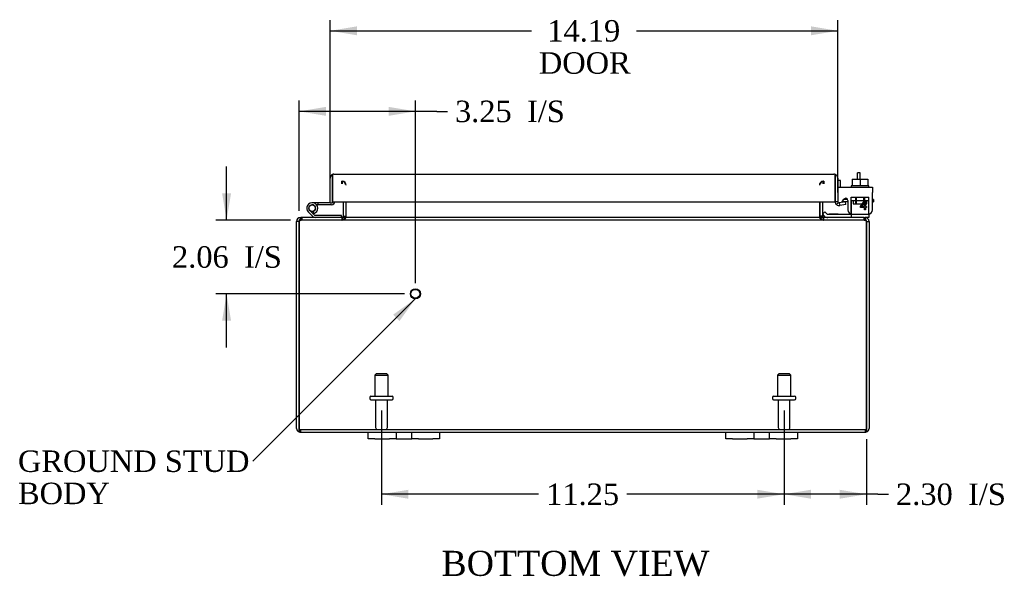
# Model space of a CAD drawing. Header units: inches. Extents: x 4 to 117, y 4 to 79.
# Tile 1 of 7: x 22 to 49, y 4 to 19. Entities that reach past the tile are written whole.
import ezdxf
from ezdxf.enums import TextEntityAlignment as Align

# ---------------------------------------------------------------- set-up
doc = ezdxf.new("R2010")
doc.units = ezdxf.units.IN
doc.header["$MEASUREMENT"] = 0
for name, color, linetype in [('COM40153-1', 7, 'CONTINUOUS'), ('COM40153-2', 7, 'CONTINUOUS'), ('COM42667', 7, 'CONTINUOUS'), ('COM42780', 7, 'CONTINUOUS'), ('COM48424', 7, 'CONTINUOUS'), ('COM71780-3', 7, 'CONTINUOUS'), ('DEFAULT', 7, 'CONTINUOUS'), ('FET07710', 7, 'CONTINUOUS'), ('HNG10620-12B', 7, 'CONTINUOUS'), ('HNG10620-12C', 7, 'CONTINUOUS'), ('HNG10620-12P', 7, 'CONTINUOUS'), ('SCC19011', 7, 'CONTINUOUS'), ('STD21878', 7, 'CONTINUOUS'), ('STD26094', 7, 'CONTINUOUS'), ('WAF25035', 7, 'CONTINUOUS')]:
    doc.layers.add(name, color=color, linetype=linetype)
doc.styles.add('SEACAD_TIMES_NEW_ROMAN', font='times.ttf')

# ---------------------------------------------------------------- blocks, each defined once
blk = doc.blocks.new('SEANNOT_GROUP1')
at = {"layer": 'DEFAULT', "linetype": 'Continuous'}
blk.add_hatch(color=136, dxfattribs=at).paths.add_polyline_path([(32.333, 10.732), (32.775, 11.351), (32.156, 10.909)])
at = {"layer": 'DEFAULT', "color": 136, "linetype": 'Continuous'}
blk.add_lwpolyline([(28.237, 6.813), (32.775, 11.351)], dxfattribs=at)
at = {"layer": 'DEFAULT', "color": 136, "linetype": 'Continuous', "style": 'SEACAD_TIMES_NEW_ROMAN'}
for s, p in [('GROUND STUD', (21.671, 7.113)), ('BODY', (21.671, 6.213))]:
    blk.add_text(s, height=0.6, dxfattribs=at).set_placement(p, align=Align.TOP_LEFT)
blk = doc.blocks.new('GDIMGGROUP7')
at = {"layer": 'DEFAULT', "linetype": 'Continuous'}
for points in [[(43.83, 5.765), (43.83, 6.015), (43.08, 5.89)], [(44.633, 5.765), (45.383, 5.89), (44.633, 6.015)]]:
    blk.add_hatch(color=136, dxfattribs=at).paths.add_polyline_path(points)
at = {"layer": 'DEFAULT', "color": 136, "linetype": 'Continuous'}
for p, q in [((43.08, 8.233), (43.08, 5.59)), ((45.383, 7.432), (45.383, 5.59)), ((45.698, 5.89), (43.08, 5.89)), ((45.698, 5.89), (45.998, 5.89))]:
    blk.add_line(p, q, dxfattribs=at)
at = {"layer": 'DEFAULT', "color": 136, "linetype": 'Continuous', "style": 'SEACAD_TIMES_NEW_ROMAN'}
for s, p in [('2.30', (46.208, 6.19)), ('I/S', (48.221, 6.19))]:
    blk.add_text(s, height=0.6, dxfattribs=at).set_placement(p, align=Align.TOP_LEFT)
blk = doc.blocks.new('GDIMGGROUP8')
at = {"layer": 'DEFAULT', "linetype": 'Continuous'}
for points in [[(32.58, 5.765), (32.58, 6.015), (31.83, 5.89)], [(42.33, 5.765), (43.08, 5.89), (42.33, 6.015)]]:
    blk.add_hatch(color=136, dxfattribs=at).paths.add_polyline_path(points)
at = {"layer": 'DEFAULT', "color": 136, "linetype": 'Continuous'}
for p, q in [((31.83, 8.233), (31.83, 5.59)), ((43.08, 8.233), (43.08, 5.59)), ((36.221, 5.89), (31.83, 5.89)), ((43.08, 5.89), (38.688, 5.89))]:
    blk.add_line(p, q, dxfattribs=at)
at = {"layer": 'DEFAULT', "color": 136, "linetype": 'Continuous', "style": 'SEACAD_TIMES_NEW_ROMAN'}
blk.add_text('11.25', height=0.6, dxfattribs=at).set_placement((36.431, 6.19), align=Align.TOP_LEFT)
blk = doc.blocks.new('GDIMGGROUP14')
at = {"layer": 'DEFAULT', "linetype": 'Continuous'}
for points in [[(27.376, 14.302), (27.501, 13.552), (27.626, 14.302)], [(27.376, 10.742), (27.626, 10.742), (27.501, 11.492)]]:
    blk.add_hatch(color=136, dxfattribs=at).paths.add_polyline_path(points)
at = {"layer": 'DEFAULT', "color": 136, "linetype": 'Continuous'}
for p, q in [((27.501, 13.552), (27.501, 15.052)), ((29.289, 13.552), (27.201, 13.552)), ((32.477, 11.492), (27.201, 11.492)), ((27.501, 9.992), (27.501, 11.492))]:
    blk.add_line(p, q, dxfattribs=at)
at = {"layer": 'DEFAULT', "color": 136, "linetype": 'Continuous', "style": 'SEACAD_TIMES_NEW_ROMAN'}
for s, p in [('2.06', (25.975, 12.822)), ('I/S', (27.988, 12.822))]:
    blk.add_text(s, height=0.6, dxfattribs=at).set_placement(p, align=Align.TOP_LEFT)
blk = doc.blocks.new('GDIMGGROUP15')
at = {"layer": 'DEFAULT', "linetype": 'Continuous'}
for points in [[(30.277, 16.717), (29.527, 16.592), (30.277, 16.467)], [(32.027, 16.717), (32.027, 16.467), (32.777, 16.592)]]:
    blk.add_hatch(color=136, dxfattribs=at).paths.add_polyline_path(points)
at = {"layer": 'DEFAULT', "color": 136, "linetype": 'Continuous'}
for p, q in [((29.527, 13.816), (29.527, 16.892)), ((32.777, 11.792), (32.777, 16.892)), ((33.373, 16.592), (29.527, 16.592)), ((33.373, 16.592), (33.673, 16.592))]:
    blk.add_line(p, q, dxfattribs=at)
at = {"layer": 'DEFAULT', "color": 136, "linetype": 'Continuous', "style": 'SEACAD_TIMES_NEW_ROMAN'}
for s, p in [('3.25', (33.883, 16.892)), ('I/S', (35.896, 16.892))]:
    blk.add_text(s, height=0.6, dxfattribs=at).set_placement(p, align=Align.TOP_LEFT)
blk = doc.blocks.new('GDIMGGROUP20')
at = {"layer": 'DEFAULT', "linetype": 'Continuous'}
for points in [[(31.142, 18.969), (30.392, 18.844), (31.142, 18.719)], [(43.83, 18.969), (43.83, 18.719), (44.58, 18.844)]]:
    blk.add_hatch(color=136, dxfattribs=at).paths.add_polyline_path(points)
at = {"layer": 'DEFAULT', "color": 136, "linetype": 'Continuous'}
for p, q in [((30.392, 14.339), (30.392, 19.144)), ((44.58, 14.367), (44.58, 19.144)), ((30.392, 18.844), (36.017, 18.844)), ((38.954, 18.844), (44.58, 18.844))]:
    blk.add_line(p, q, dxfattribs=at)
at = {"layer": 'DEFAULT', "color": 136, "linetype": 'Continuous', "style": 'SEACAD_TIMES_NEW_ROMAN'}
for s, p in [('14.19', (36.462, 19.144)), ('DOOR', (36.227, 18.244))]:
    blk.add_text(s, height=0.6, dxfattribs=at).set_placement(p, align=Align.TOP_LEFT)

msp = doc.modelspace()

# ---------------------------------------------------------------- linework, layer by layer
at = {"layer": 'COM40153-1', "color": 7}
for p, q in [((45.133, 14.695), (45.133, 14.874)), ((45.205, 14.874), (45.133, 14.874)), ((45.205, 14.695), (45.205, 14.874))]:
    msp.add_line(p, q, dxfattribs=at)
at = {"layer": 'COM40153-2', "color": 7}
for p, q in [((44.652, 14.661), (44.58, 14.661)), ((44.652, 14.469), (44.652, 14.661)), ((44.864, 14.061), (44.706, 14.061)), ((44.856, 14.133), (44.752, 14.133)), ((45.58, 14.133), (45.551, 14.133)), ((45.551, 14.061), (45.58, 14.061)), ((45.58, 14.133), (45.58, 14.061))]:
    msp.add_line(p, q, dxfattribs=at)
msp.add_arc((44.688, 14.169), 0.108, 180, 186.8545, dxfattribs=at)
at = {"layer": 'COM42667', "color": 7}
for p, q in [((44.581, 14.469), (45.551, 14.469)), ((44.581, 14.326), (44.581, 14.469)), ((44.581, 14.326), (44.581, 14.071)), ((45.551, 14.469), (45.551, 14.326)), ((45.551, 13.844), (45.551, 14.326)), ((44.695, 14.044), (44.754, 14.136)), ((44.864, 14.103), (44.864, 13.844)), ((45.214, 13.932), (45.329, 14.094)), ((45.323, 14.044), (45.244, 13.932)), ((45.323, 13.932), (45.323, 14.044)), ((45.329, 14.094), (45.354, 14.094)), ((45.354, 14.094), (45.354, 13.932)), ((45.214, 13.904), (45.214, 13.932)), ((45.323, 13.904), (45.214, 13.904)), ((45.244, 13.932), (45.323, 13.932)), ((45.323, 13.844), (45.323, 13.904)), ((45.354, 13.844), (45.323, 13.844)), ((45.354, 13.932), (45.387, 13.932)), ((45.387, 13.904), (45.354, 13.904)), ((45.354, 13.904), (45.354, 13.844)), ((45.387, 13.932), (45.387, 13.904))]:
    msp.add_line(p, q, dxfattribs=at)
for centre, radius, start, end in [((44.641, 14.071), 0.06, 180, 202.199), ((44.804, 14.103), 0.06, 0, 147.1545), ((44.989, 13.844), 0.125, 180, 270), ((45.426, 13.844), 0.125, 270, 0)]:
    msp.add_arc(centre, radius, start, end, dxfattribs=at)
at = {"layer": 'COM42780', "color": 7}
for p, q in [((44.951, 14.055), (44.952, 14.109)), ((44.952, 14.196), (45.452, 14.196)), ((44.952, 14.109), (44.952, 14.196)), ((44.952, 14.109), (44.952, 13.639)), ((44.952, 14.101), (45.452, 14.101)), ((45.007, 14.101), (45.007, 14.006)), ((45.077, 14.196), (45.077, 14.006)), ((45.095, 14.196), (45.095, 14.006)), ((45.308, 14.006), (45.308, 14.196)), ((45.327, 14.196), (45.327, 14.006)), ((45.397, 14.006), (45.397, 14.101)), ((45.452, 14.055), (45.452, 14.196)), ((45.452, 13.766), (45.452, 14.055)), ((44.152, 13.716), (44.219, 13.783)), ((44.219, 13.783), (44.269, 13.733)), ((45.007, 14.006), (45.397, 14.006)), ((45.452, 13.721), (45.452, 13.766)), ((44.152, 13.716), (44.202, 13.666)), ((44.303, 13.719), (45.202, 13.719)), ((44.337, 13.718), (44.337, 13.719)), ((44.397, 13.718), (44.337, 13.718)), ((44.397, 13.718), (44.397, 13.719)), ((44.425, 13.718), (44.397, 13.718)), ((44.425, 13.718), (44.425, 13.719)), ((44.587, 13.718), (44.425, 13.718)), ((44.538, 13.718), (44.538, 13.719)), ((44.587, 13.718), (44.587, 13.719)), ((45.202, 13.719), (45.452, 13.719)), ((45.452, 13.624), (45.347, 13.624)), ((45.452, 13.719), (45.452, 13.721)), ((45.452, 13.719), (45.452, 13.624))]:
    msp.add_line(p, q, dxfattribs=at)
for radius in [0.143, 0.048]:
    msp.add_arc((44.303, 13.767), radius, 225, 270, dxfattribs=at)
msp.add_ellipse((44.702, 14.724), major_axis=(0, -14.322), ratio=0.017455, start_param=1.503851, end_param=1.524085, dxfattribs=at)
for points, knots in [([(44.948, 13.726), (44.948, 13.726), (44.949, 13.726), (44.949, 13.728), (44.949, 13.73), (44.95, 13.737), (44.95, 13.742), (44.951, 13.753), (44.951, 13.76), (44.951, 13.766)], [0.3597521, 0.3597521, 0.3597521, 0.3597521, 0.375, 0.375, 0.5, 0.5, 0.75, 0.75, 1, 1, 1, 1]), ([(44.943, 13.719), (44.945, 13.719), (44.946, 13.72), (44.948, 13.723), (44.948, 13.724), (44.948, 13.726)], [0, 0, 0, 0, 0.25, 0.25, 0.3597521, 0.3597521, 0.3597521, 0.3597521]), ([(44.952, 13.639), (44.952, 13.634), (44.951, 13.63), (44.948, 13.625), (44.946, 13.624), (44.943, 13.624)], [0, 0, 0, 0, 0.5, 0.5, 1, 1, 1, 1])]:
    msp.add_open_spline(points, degree=3, knots=knots, dxfattribs=at)
at = {"layer": 'COM48424', "color": 7}
for p, q in [((30.722, 14.565), (30.722, 14.637)), ((30.74, 14.565), (30.74, 14.637)), ((44.17, 14.565), (44.17, 14.637)), ((44.188, 14.637), (44.188, 14.565)), ((30.758, 14.067), (30.758, 13.66)), ((30.83, 14.067), (30.83, 13.66)), ((30.843, 13.66), (30.843, 14.067)), ((44.066, 14.067), (44.066, 13.66)), ((44.08, 14.067), (44.08, 13.66)), ((44.152, 14.067), (44.152, 13.66)), ((29.455, 7.732), (29.455, 13.516)), ((29.527, 13.516), (29.455, 13.516)), ((29.527, 7.732), (29.527, 13.516)), ((29.527, 13.516), (29.527, 7.732)), ((29.563, 13.6), (29.563, 13.624)), ((29.563, 13.624), (29.587, 13.624)), ((29.563, 13.552), (29.563, 13.6)), ((29.563, 13.552), (29.587, 13.552)), ((29.587, 13.624), (29.587, 13.552)), ((29.587, 13.624), (29.589, 13.624)), ((29.587, 13.552), (29.589, 13.552)), ((29.589, 13.552), (29.589, 13.624)), ((45.321, 13.624), (29.589, 13.624)), ((45.321, 13.552), (29.589, 13.552)), ((29.605, 13.624), (29.605, 13.552)), ((30.722, 13.624), (30.722, 13.552)), ((30.74, 13.624), (30.74, 13.552)), ((30.758, 13.66), (30.83, 13.66)), ((44.152, 13.66), (44.08, 13.66)), ((44.17, 13.624), (44.17, 13.552)), ((44.188, 13.552), (44.188, 13.624)), ((45.305, 13.624), (45.305, 13.552)), ((45.321, 13.552), (45.321, 13.624)), ((45.321, 13.624), (45.323, 13.624)), ((45.321, 13.552), (45.323, 13.552)), ((45.323, 13.624), (45.323, 13.552)), ((45.323, 13.624), (45.347, 13.624)), ((45.323, 13.552), (45.347, 13.552)), ((45.347, 13.6), (45.347, 13.624)), ((45.347, 13.552), (45.347, 13.6)), ((45.383, 13.516), (45.455, 13.516)), ((45.383, 13.516), (45.383, 7.732)), ((45.383, 7.732), (45.383, 13.516)), ((45.455, 13.516), (45.455, 7.732)), ((29.527, 7.63), (29.527, 7.732)), ((29.527, 7.732), (29.527, 7.63)), ((45.383, 7.63), (45.383, 7.732)), ((45.383, 7.732), (45.383, 7.63)), ((29.563, 7.696), (45.347, 7.696)), ((29.563, 7.696), (29.563, 7.624)), ((29.563, 7.624), (31.455, 7.624)), ((33.455, 7.624), (41.455, 7.624)), ((43.455, 7.624), (45.347, 7.624)), ((45.347, 7.696), (45.347, 7.624))]:
    msp.add_line(p, q, dxfattribs=at)
for centre, radius, start, end in [((30.722, 14.529), 0.108, 10.3965, 90), ((30.737, 14.531), 0.106, 358.8074, 88.6926), ((44.172, 14.531), 0.106, 91.3077, 181.1923), ((44.188, 14.529), 0.108, 90, 169.6032), ((29.563, 13.516), 0.108, 90, 180), ((29.563, 13.516), 0.036, 141.2767, 180), ((29.563, 13.516), 0.036, 90, 141.2767), ((30.722, 13.66), 0.036, 270, 0), ((30.722, 13.66), 0.108, 270, 349.6016), ((30.737, 13.657), 0.106, 271.3077, 1.1923), ((30.722, 13.66), 0.108, 349.6016, 0), ((44.172, 13.657), 0.106, 178.8074, 268.6926), ((44.188, 13.66), 0.108, 180, 190.3994), ((44.188, 13.66), 0.108, 190.3994, 270), ((44.188, 13.66), 0.036, 180, 270), ((45.347, 13.516), 0.108, 0, 90), ((45.347, 13.516), 0.036, 38.7233, 90), ((45.347, 13.516), 0.036, 0, 38.7233), ((29.563, 7.732), 0.108, 180, 250.5288), ((29.563, 7.732), 0.036, 180, 270), ((45.347, 7.732), 0.036, 270, 360), ((45.347, 7.732), 0.108, 289.4712, 0), ((29.563, 7.732), 0.108, 250.5288, 270), ((45.347, 7.732), 0.108, 270, 289.4712)]:
    msp.add_arc(centre, radius, start, end, dxfattribs=at)
for centre, major_axis, start_param, end_param in [((29.563, 7.732), (0, 0.036), 1.570796, 3.141593), ((45.347, 7.732), (0, 0.036), 3.141593, 4.712389), ((29.563, 7.732), (0, 0.108), 2.801756, 3.141593), ((45.347, 7.732), (0, 0.108), 3.141593, 3.48143)]:
    msp.add_ellipse(centre, major_axis=major_axis, ratio=0.997813, start_param=start_param, end_param=end_param, dxfattribs=at)
for points, knots in [([(29.527, 13.516), (29.532, 13.53), (29.537, 13.544), (29.547, 13.57), (29.553, 13.582), (29.563, 13.602), (29.568, 13.61), (29.578, 13.621), (29.583, 13.624), (29.589, 13.624)], [0, 0, 0, 0, 0.25, 0.25, 0.5, 0.5, 0.75, 0.75, 1, 1, 1, 1]), ([(29.527, 13.516), (29.537, 13.525), (29.547, 13.534), (29.568, 13.548), (29.578, 13.552), (29.589, 13.552)], [0, 0, 0, 0, 0.5, 0.5, 1, 1, 1, 1]), ([(30.74, 13.624), (30.75, 13.624), (30.76, 13.624), (30.781, 13.626), (30.791, 13.628), (30.806, 13.632), (30.811, 13.633), (30.82, 13.637), (30.824, 13.639), (30.832, 13.643), (30.836, 13.646), (30.84, 13.651), (30.841, 13.652), (30.843, 13.656), (30.843, 13.658), (30.843, 13.66)], [0, 0, 0, 0, 0.25, 0.25, 0.5, 0.5, 0.625, 0.625, 0.75, 0.75, 0.875, 0.875, 0.9375, 0.9375, 1, 1, 1, 1]), ([(44.066, 13.66), (44.067, 13.658), (44.067, 13.656), (44.068, 13.652), (44.07, 13.651), (44.074, 13.646), (44.077, 13.643), (44.085, 13.639), (44.09, 13.637), (44.099, 13.633), (44.104, 13.632), (44.118, 13.628), (44.129, 13.626), (44.149, 13.624), (44.159, 13.624), (44.17, 13.624)], [0, 0, 0, 0, 0.0625, 0.0625, 0.125, 0.125, 0.25, 0.25, 0.375, 0.375, 0.5, 0.5, 0.75, 0.75, 1, 1, 1, 1]), ([(45.321, 13.624), (45.326, 13.624), (45.331, 13.621), (45.342, 13.61), (45.347, 13.602), (45.357, 13.582), (45.362, 13.57), (45.372, 13.544), (45.378, 13.53), (45.383, 13.516)], [0, 0, 0, 0, 0.25, 0.25, 0.5, 0.5, 0.75, 0.75, 1, 1, 1, 1]), ([(45.321, 13.552), (45.331, 13.552), (45.342, 13.548), (45.362, 13.534), (45.372, 13.525), (45.383, 13.516)], [0, 0, 0, 0, 0.5, 0.5, 1, 1, 1, 1])]:
    msp.add_open_spline(points, degree=3, knots=knots, dxfattribs=at)
at = {"layer": 'COM71780-3', "color": 7}
for p, q in [((30.392, 14.039), (30.392, 14.726)), ((30.464, 14.828), (30.464, 14.726)), ((30.464, 14.726), (30.464, 14.828)), ((30.464, 14.039), (30.464, 14.726)), ((30.464, 14.726), (30.464, 14.067)), ((30.5, 14.834), (44.472, 14.834)), ((44.508, 14.726), (44.508, 14.828)), ((44.508, 14.828), (44.508, 14.726)), ((44.508, 14.067), (44.508, 14.726)), ((44.508, 14.726), (44.508, 14.067)), ((44.58, 14.726), (44.58, 14.067)), ((30.392, 14.039), (30.464, 14.039)), ((30.464, 14.067), (44.508, 14.067)), ((44.58, 14.067), (44.508, 14.067)), ((44.593, 14.039), (44.546, 13.984)), ((44.792, 14.061), (44.622, 14.031)), ((44.805, 13.99), (44.792, 14.061)), ((44.622, 14.031), (44.635, 13.96)), ((44.805, 13.99), (44.635, 13.96))]:
    msp.add_line(p, q, dxfattribs=at)
for centre, radius, start, end in [((30.5, 14.726), 0.108, 109.4712, 180), ((30.5, 14.726), 0.108, 90, 109.4712), ((44.472, 14.726), 0.108, 70.5288, 90), ((44.472, 14.726), 0.108, 0, 70.5288), ((44.616, 14.067), 0.108, 180, 230), ((44.616, 14.067), 0.036, 180, 230), ((44.616, 14.067), 0.036, 230, 280), ((44.616, 14.067), 0.108, 230.0001, 279.9999)]:
    msp.add_arc(centre, radius, start, end, dxfattribs=at)
for centre, start_param, end_param in [((30.5, 14.726), 3.141593, 3.48143), ((44.472, 14.726), 2.801756, 3.141593)]:
    msp.add_ellipse(centre, major_axis=(0, -0.108), ratio=0.997813, start_param=start_param, end_param=end_param, dxfattribs=at)
at = {"layer": 'FET07710', "color": 7}
for p, q in [((31.455, 7.437), (31.455, 7.624)), ((31.455, 7.624), (31.642, 7.624)), ((31.642, 7.437), (31.455, 7.437)), ((31.642, 7.624), (32.049, 7.624)), ((31.642, 7.437), (32.049, 7.437)), ((32.049, 7.624), (32.236, 7.624)), ((32.236, 7.437), (32.049, 7.437)), ((32.236, 7.624), (32.454, 7.624)), ((32.236, 7.624), (32.236, 7.437)), ((32.236, 7.437), (32.454, 7.437)), ((32.454, 7.624), (32.455, 7.624)), ((32.454, 7.437), (32.455, 7.437)), ((32.455, 7.624), (32.673, 7.624)), ((32.455, 7.437), (32.673, 7.437)), ((32.673, 7.437), (32.673, 7.624)), ((32.673, 7.624), (32.86, 7.624)), ((32.86, 7.437), (32.673, 7.437)), ((32.86, 7.624), (33.267, 7.624)), ((32.86, 7.437), (33.267, 7.437)), ((33.267, 7.624), (33.455, 7.624)), ((33.455, 7.437), (33.267, 7.437)), ((33.455, 7.624), (33.455, 7.437)), ((41.455, 7.437), (41.455, 7.624)), ((41.455, 7.624), (41.642, 7.624)), ((41.642, 7.437), (41.455, 7.437)), ((41.642, 7.624), (42.049, 7.624)), ((41.642, 7.437), (42.049, 7.437)), ((42.049, 7.624), (42.236, 7.624)), ((42.236, 7.437), (42.049, 7.437)), ((42.236, 7.624), (42.454, 7.624)), ((42.236, 7.624), (42.236, 7.437)), ((42.236, 7.437), (42.454, 7.437)), ((42.454, 7.624), (42.455, 7.624)), ((42.454, 7.437), (42.455, 7.437)), ((42.455, 7.624), (42.673, 7.624)), ((42.455, 7.437), (42.673, 7.437)), ((42.673, 7.437), (42.673, 7.624)), ((42.673, 7.624), (42.86, 7.624)), ((42.86, 7.437), (42.673, 7.437)), ((42.86, 7.624), (43.267, 7.624)), ((42.86, 7.437), (43.267, 7.437)), ((43.267, 7.624), (43.455, 7.624)), ((43.455, 7.437), (43.267, 7.437)), ((43.455, 7.624), (43.455, 7.437))]:
    msp.add_line(p, q, dxfattribs=at)
at = {"layer": 'HNG10620-12B', "color": 7}
for p, q in [((29.912, 13.65), (29.785, 13.776)), ((29.954, 13.692), (29.827, 13.819)), ((29.939, 13.738), (29.921, 13.795)), ((30.71, 13.684), (29.974, 13.684)), ((30.71, 13.624), (30.71, 13.684))]:
    msp.add_line(p, q, dxfattribs=at)
for centre, radius, start, end in [((29.894, 13.885), 0.154, 287.1819, 225), ((29.894, 13.885), 0.0938, 287.1819, 225), ((29.974, 13.713), 0.089, 225, 270), ((29.974, 13.713), 0.029, 225, 270)]:
    msp.add_arc(centre, radius, start, end, dxfattribs=at)
at = {"layer": 'HNG10620-12C', "color": 7}
for p, q in [((30.464, 14.519), (30.464, 14.519)), ((30.048, 14.039), (29.894, 14.039)), ((30.392, 14.039), (30.048, 14.039)), ((30.048, 14.039), (30.048, 13.979)), ((30.048, 13.979), (30.016, 13.979)), ((30.435, 13.979), (30.048, 13.979))]:
    msp.add_line(p, q, dxfattribs=at)
for centre, radius, start, end in [((30.435, 14.068), 0.089, 270, 0), ((29.894, 13.885), 0.154, 277.4281, 287.1819)]:
    msp.add_arc(centre, radius, start, end, dxfattribs=at)
at = {"layer": 'HNG10620-12P', "color": 7}
msp.add_circle((29.894, 13.885), 0.0938, dxfattribs=at)
at = {"layer": 'SCC19011', "color": 7}
for p, q in [((44.987, 14.695), (44.987, 14.514)), ((44.987, 14.695), (45.202, 14.695)), ((45.202, 14.695), (45.202, 14.514)), ((45.202, 14.695), (45.417, 14.695)), ((45.417, 14.695), (45.417, 14.514))]:
    msp.add_line(p, q, dxfattribs=at)
at = {"layer": 'STD21878', "color": 7}
for radius in [0.141, 0.125]:
    msp.add_circle((32.777, 11.492), radius, dxfattribs=at)
at = {"layer": 'STD26094', "color": 7}
for p, q in [((31.68, 9.258), (31.642, 9.22)), ((31.642, 9.22), (32.017, 9.22)), ((31.642, 9.22), (31.642, 8.633)), ((31.98, 9.258), (31.68, 9.258)), ((32.017, 9.22), (31.98, 9.258)), ((32.017, 8.633), (32.017, 9.22)), ((42.93, 9.258), (42.892, 9.22)), ((42.892, 9.22), (43.267, 9.22)), ((42.892, 9.22), (42.892, 8.633)), ((43.23, 9.258), (42.93, 9.258)), ((43.267, 9.22), (43.23, 9.258)), ((43.267, 8.633), (43.267, 9.22)), ((31.505, 8.603), (31.505, 8.563)), ((31.535, 8.633), (32.125, 8.633)), ((31.535, 8.533), (32.125, 8.533)), ((31.665, 8.533), (31.665, 7.756)), ((31.995, 7.756), (31.995, 8.533)), ((32.155, 8.563), (32.155, 8.603)), ((42.755, 8.603), (42.755, 8.563)), ((42.785, 8.633), (43.375, 8.633)), ((42.785, 8.533), (43.375, 8.533)), ((42.915, 8.533), (42.915, 7.756)), ((43.245, 7.756), (43.245, 8.533)), ((43.405, 8.563), (43.405, 8.603))]:
    msp.add_line(p, q, dxfattribs=at)
for centre, radius, start, end in [((31.535, 8.603), 0.03, 90, 180), ((31.535, 8.563), 0.03, 180, 270), ((32.125, 8.603), 0.03, 0, 90), ((32.125, 8.563), 0.03, 270, 0), ((42.785, 8.603), 0.03, 90, 180), ((42.785, 8.563), 0.03, 180, 270), ((43.375, 8.603), 0.03, 0, 90), ((43.375, 8.563), 0.03, 270, 0), ((31.725, 7.756), 0.06, 180, 270), ((31.935, 7.756), 0.06, 270, 0), ((42.975, 7.756), 0.06, 180, 270), ((43.185, 7.756), 0.06, 270, 0)]:
    msp.add_arc(centre, radius, start, end, dxfattribs=at)
at = {"layer": 'WAF25035', "color": 7}
for p, q in [((45.452, 14.514), (44.952, 14.514)), ((44.952, 14.514), (44.952, 14.469)), ((45.452, 14.469), (45.452, 14.514))]:
    msp.add_line(p, q, dxfattribs=at)

# ---------------------------------------------------------------- block references
at = {"layer": 'DEFAULT', "color": 7}
for name in ['GDIMGGROUP20', 'GDIMGGROUP15', 'GDIMGGROUP14', 'SEANNOT_GROUP1', 'GDIMGGROUP8', 'GDIMGGROUP7']:
    msp.add_blockref(name, (0, 0), dxfattribs=at)

# ---------------------------------------------------------------- texts
at = {"layer": 'DEFAULT', "color": 7, "style": 'SEACAD_TIMES_NEW_ROMAN'}
msp.add_text('BOTTOM VIEW', height=0.7, dxfattribs=at).set_placement((33.504, 4.308), align=Align.TOP_LEFT)

doc.saveas('drawing.dxf')
